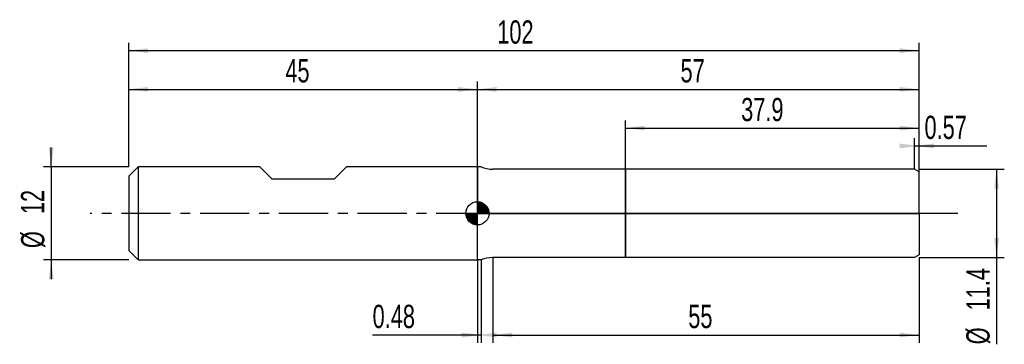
# Model space of a CAD drawing. Extents: x -14 to 113, y -17 to 25.
import ezdxf
from ezdxf.enums import TextEntityAlignment as Align

# ---------------------------------------------------------------- set-up
doc = ezdxf.new("R2010")
doc.units = 0
doc.linetypes.add('CENTER', pattern=[10.16, 6.35, -1.27, 1.27, -1.27])
doc.layers.get('0').update_dxf_attribs({"linetype": 'CONTINUOUS'})
for name, color, linetype in [('1', 4, 'CONTINUOUS'), ('2', 7, 'CONTINUOUS'), ('4', 2, 'CENTER'), ('CUT', 1, 'CONTINUOUS'), ('NOCUT', 7, 'CONTINUOUS'), ('SK1', 4, 'CONTINUOUS'), ('SK2', 7, 'CONTINUOUS'), ('SK4', 2, 'CENTER')]:
    doc.layers.add(name, color=color, linetype=linetype)
doc.dimstyles.new('SLDDIMSTYLE0', dxfattribs={"dimtxt": 3, "dimasz": 2.5, "dimexe": 0, "dimexo": 0.0625, "dimgap": 0.75, "dimtad": 1, "dimrnd": 1e-09, "dimzin": 12, "dimsah": 1, "dimcen": 0.09, "dimazin": 3, "dimtfac": 1, "dimtofl": 0, "dimtmove": 0, "dimatfit": 3})
doc.dimstyles.new('SLDDIMSTYLE1', dxfattribs={"dimtxt": 3, "dimasz": 2.5, "dimexe": 0, "dimexo": 0.0625, "dimgap": 0.75, "dimtad": 1, "dimrnd": 1e-09, "dimsah": 1, "dimcen": 0.09, "dimazin": 3, "dimtfac": 1, "dimtofl": 0, "dimtmove": 0, "dimatfit": 3})
doc.dimstyles.new('SLDDIMSTYLE2', dxfattribs={"dimtxt": 3, "dimasz": 2.5, "dimexe": 0, "dimexo": 0.0625, "dimgap": 0.75, "dimtad": 1, "dimrnd": 1e-09, "dimzin": 12, "dimsah": 1, "dimcen": 0.09, "dimazin": 3, "dimtfac": 1, "dimtmove": 0, "dimatfit": 3})

# ---------------------------------------------------------------- blocks, each defined once
blk = doc.blocks.new('_D')
at = {"layer": '2'}
for p, q in [((47, -5.7), (47, -16.7)), ((102, -5.7), (102, -16.7)), ((47, -15.7), (102, -15.7))]:
    blk.add_line(p, q, dxfattribs=at)
for points in [[(47, -15.7), (49.5, -16.01), (49.5, -15.39)], [(102, -15.7), (99.5, -15.39), (99.5, -16.01)]]:
    blk.add_solid(points, dxfattribs=at)
at = {"layer": '2', "width": 0.7}
blk.add_text('55', height=3, dxfattribs=at).set_placement((72.21, -15.7), align=Align.BOTTOM_LEFT)
blk = doc.blocks.new('_D_1')
at = {"layer": '2'}
for p, q in [((102, 5.7), (113, 5.7)), ((112, 5.7), (112, -5.7)), ((102, -5.7), (113, -5.7)), ((112, -5.7), (112, -16.9))]:
    blk.add_line(p, q, dxfattribs=at)
for points in [[(112, 5.7), (111.69, 3.2), (112.31, 3.2)], [(112, -5.7), (112.31, -3.2), (111.69, -3.2)]]:
    blk.add_solid(points, dxfattribs=at)
at = {"layer": '2', "width": 0.7}
for s, p in [('11.4', (111.99, -12.52)), ('%%c', (112, -16.9))]:
    blk.add_text(s, height=3, rotation=90, dxfattribs=at).set_placement(p, align=Align.BOTTOM_LEFT)
blk = doc.blocks.new('_D_2')
at = {"layer": '2'}
for p, q in [((45, -6), (45, -16.7)), ((45.48, -6), (45.48, -16.7)), ((45, -15.7), (31.47, -15.7)), ((45.48, -15.7), (45, -15.7))]:
    blk.add_line(p, q, dxfattribs=at)
for points in [[(45.48, -15.7), (42.98, -15.39), (42.98, -16.01)], [(45, -15.7), (47.5, -16.01), (47.5, -15.39)]]:
    blk.add_solid(points, dxfattribs=at)
at = {"layer": '2', "width": 0.7}
blk.add_text('0.48', height=3, dxfattribs=at).set_placement((31.47, -15.7), align=Align.BOTTOM_LEFT)
blk = doc.blocks.new('_D_3')
at = {"layer": '2'}
for p, q in [((64.1, 5.7), (64.1, 12)), ((102, 5.7), (102, 12)), ((64.1, 11), (102, 11))]:
    blk.add_line(p, q, dxfattribs=at)
for points in [[(64.1, 11), (66.6, 10.69), (66.6, 11.31)], [(102, 11), (99.5, 11.31), (99.5, 10.69)]]:
    blk.add_solid(points, dxfattribs=at)
at = {"layer": '2', "width": 0.7}
blk.add_text('37.9', height=3, dxfattribs=at).set_placement((79.04, 11), align=Align.BOTTOM_LEFT)
blk = doc.blocks.new('_D_4')
at = {"layer": '2'}
for p, q in [((101.43, 5.7), (101.43, 9.7)), ((102, 5.7), (102, 9.7)), ((101.43, 8.7), (102, 8.7)), ((102, 8.7), (110.73, 8.7))]:
    blk.add_line(p, q, dxfattribs=at)
for points in [[(102, 8.7), (99.5, 9.01), (99.5, 8.39)], [(101.43, 8.7), (103.93, 8.39), (103.93, 9.01)]]:
    blk.add_solid(points, dxfattribs=at)
at = {"layer": '2', "width": 0.7}
blk.add_text('0.57', height=3, dxfattribs=at).set_placement((102.7, 8.7), align=Align.BOTTOM_LEFT)
blk = doc.blocks.new('_D_5')
at = {"layer": 'SK2'}
for p, q in [((0, 6), (0, 22)), ((102, 6), (102, 22)), ((0, 21), (102, 21))]:
    blk.add_line(p, q, dxfattribs=at)
for points in [[(0, 21), (2.5, 20.69), (2.5, 21.31)], [(102, 21), (99.5, 21.31), (99.5, 20.69)]]:
    blk.add_solid(points, dxfattribs=at)
at = {"layer": 'SK2', "width": 0.7}
blk.add_text('102', height=3, dxfattribs=at).set_placement((47.56, 21), align=Align.BOTTOM_LEFT)
blk = doc.blocks.new('_D_6')
at = {"layer": 'SK2'}
for p, q in [((0, 6), (0, 17)), ((45, 6), (45, 17)), ((0, 16), (45, 16))]:
    blk.add_line(p, q, dxfattribs=at)
for points in [[(0, 16), (2.5, 15.69), (2.5, 16.31)], [(45, 16), (42.5, 16.31), (42.5, 15.69)]]:
    blk.add_solid(points, dxfattribs=at)
at = {"layer": 'SK2', "width": 0.7}
blk.add_text('45', height=3, dxfattribs=at).set_placement((20.21, 16), align=Align.BOTTOM_LEFT)
blk = doc.blocks.new('_D_7')
at = {"layer": 'SK2'}
for p, q in [((45, 0), (45, 17)), ((102, 0), (102, 17)), ((45, 16), (102, 16))]:
    blk.add_line(p, q, dxfattribs=at)
for points in [[(45, 16), (47.5, 15.69), (47.5, 16.31)], [(102, 16), (99.5, 16.31), (99.5, 15.69)]]:
    blk.add_solid(points, dxfattribs=at)
at = {"layer": 'SK2', "width": 0.7}
blk.add_text('57', height=3, dxfattribs=at).set_placement((71.21, 16), align=Align.BOTTOM_LEFT)
blk = doc.blocks.new('_D_8')
at = {"layer": 'SK2'}
for p, q in [((-10, 6), (-10, 8.5)), ((0, 6), (-11, 6)), ((-10, 6), (-10, -6)), ((0, -6), (-11, -6)), ((-10, -6), (-10, -8.5))]:
    blk.add_line(p, q, dxfattribs=at)
for points in [[(-10, 6), (-9.69, 8.5), (-10.31, 8.5)], [(-10, -6), (-10.31, -8.5), (-9.69, -8.5)]]:
    blk.add_solid(points, dxfattribs=at)
at = {"layer": 'SK2', "width": 0.7}
for s, p in [('12', (-10.01, -0.1)), ('%%c', (-10, -4.48))]:
    blk.add_text(s, height=3, rotation=90, dxfattribs=at).set_placement(p, align=Align.BOTTOM_LEFT)
blk = doc.blocks.new('*U11')
at = {"color": 0, "linetype": 'CONTINUOUS'}
for points in [[(0, 0), (0, 1.5), (0.29, 0)], [(0.29, 0), (0, 1.5), (0.29, 1.47)], [(0.29, 0), (0.29, 1.47), (0.57, 0)], [(0.57, 0), (0.29, 1.47), (0.57, 1.39)], [(0.57, 0), (0.57, 1.39), (0.83, 0)], [(0.83, 0), (0.57, 1.39), (0.83, 1.25)], [(0.83, 0), (0.83, 1.25), (1.06, 0)], [(1.06, 0), (0.83, 1.25), (1.06, 1.06)], [(1.06, 0), (1.06, 1.06), (1.25, 0)], [(1.25, 0), (1.06, 1.06), (1.25, 0.83)], [(1.25, 0), (1.25, 0.83), (1.39, 0)], [(1.39, 0), (1.25, 0.83), (1.39, 0.57)], [(1.39, 0), (1.39, 0.57), (1.47, 0)], [(1.47, 0), (1.39, 0.57), (1.47, 0.29)], [(1.47, 0), (1.47, 0.29), (1.5, 0)]]:
    blk.add_solid(points, dxfattribs=at)
blk = doc.blocks.new('*U12')
at = {"color": 0, "linetype": 'CONTINUOUS'}
for points in [[(-1.48, -0.26), (-1.5, 0), (-1.48, 0)], [(-1.48, -0.26), (-1.48, 0), (-1.41, -0.51)], [(-1.41, -0.51), (-1.48, 0), (-1.41, 0)], [(-1.41, -0.51), (-1.41, 0), (-1.3, -0.75)], [(-1.3, -0.75), (-1.41, 0), (-1.3, 0)], [(-1.3, -0.75), (-1.3, 0), (-1.15, -0.96)], [(-1.15, -0.96), (-1.3, 0), (-1.15, 0)], [(-1.15, -0.96), (-1.15, 0), (-0.96, -1.15)], [(-0.96, -1.15), (-1.15, 0), (-0.96, 0)], [(-0.96, -1.15), (-0.96, 0), (-0.75, -1.3)], [(-0.75, -1.3), (-0.96, 0), (-0.75, 0)], [(-0.75, -1.3), (-0.75, 0), (-0.51, -1.41)], [(-0.51, -1.41), (-0.75, 0), (-0.51, 0)], [(-0.51, -1.41), (-0.51, 0), (-0.26, -1.48)], [(-0.26, -1.48), (-0.51, 0), (-0.26, 0)], [(-0.26, -1.48), (-0.26, 0), (0, -1.5)], [(0, -1.5), (-0.26, 0), (0, 0)]]:
    blk.add_solid(points, dxfattribs=at)
blk = doc.blocks.new('SW_DOWELSYMBOL_0')
at = {"layer": 'SK1', "color": 0}
blk.add_circle((0, 0), 1.5, dxfattribs=at)
at = {"color": 0, "linetype": 'CONTINUOUS'}
for name in ['*U11', '*U12']:
    blk.add_blockref(name, (0, 0), dxfattribs=at)

msp = doc.modelspace()

# ---------------------------------------------------------------- linework, layer by layer
at = {"layer": '1'}
for p, q in [((45.48, 6), (45, 6)), ((45, 6), (45, 0)), ((64.1, 5.7), (47, 5.7)), ((101.43, 5.7), (64.1, 5.7)), ((64.1, 5.7), (64.1, 0)), ((64.1, 0), (64.1, 5.7)), ((102, 5.371), (101.43, 5.7)), ((102, 0), (102, 5.371)), ((45, -6), (45, 0)), ((64.1, -5.7), (64.1, 0)), ((64.1, 0), (64.1, -5.7)), ((102, 0), (102, -5.371)), ((45.48, -6), (45, -6)), ((64.1, -5.7), (47, -5.7)), ((101.43, -5.7), (64.1, -5.7)), ((102, -5.371), (101.43, -5.7))]:
    msp.add_line(p, q, dxfattribs=at)
for centre, start, end in [((47, 9.7), 247.66835, 270), ((47, -9.7), 90, 112.33165)]:
    msp.add_arc(centre, 4, start, end, dxfattribs=at)
at = {"layer": '4'}
msp.add_line((102, 0), (45, 0), dxfattribs=at)
at = {"layer": 'CUT'}
for p, q in [((101.43, 5.7), (64.1, 5.7)), ((64.1, 5.7), (64.1, 0)), ((102, 5.371), (101.43, 5.7)), ((102, 0), (102, 5.371)), ((64.1, 0), (102, 0))]:
    msp.add_line(p, q, dxfattribs=at)
at = {"layer": 'NOCUT'}
for p, q in [((45.48, 6), (45, 6)), ((45, 6), (45, 0)), ((64.1, 5.7), (47, 5.7)), ((64.1, 0), (64.1, 5.7)), ((45, 0), (64.1, 0))]:
    msp.add_line(p, q, dxfattribs=at)
msp.add_arc((47, 9.7), 4, 247.66835, 270, dxfattribs=at)
at = {"layer": 'SK1'}
for p, q in [((1.2, 6), (0, 4.8)), ((16.9, 6), (1.2, 6)), ((1.2, 6), (1.2, -6)), ((18.5, 4.4), (16.9, 6)), ((28.1, 6), (26.5, 4.4)), ((45, 6), (28.1, 6)), ((0, 4.8), (0, 0)), ((26.5, 4.4), (18.5, 4.4)), ((0, 0), (0, -4.8)), ((0, -4.8), (1.2, -6)), ((1.2, -6), (45, -6))]:
    msp.add_line(p, q, dxfattribs=at)
msp.add_circle((45, 0), 1.5, dxfattribs=at)
at = {"layer": 'SK4'}
msp.add_line((107, 0), (-5, 0), dxfattribs=at)

# ---------------------------------------------------------------- block references
at = {"layer": 'SK1'}
msp.add_blockref('SW_DOWELSYMBOL_0', (45, 0), dxfattribs=at)

# ---------------------------------------------------------------- texts
at = {"layer": 'SK2', "width": 0.7}
msp.add_text('AP1', height=0.05, dxfattribs=at).set_placement((45, -0.018), align=Align.BOTTOM_LEFT)

# ---------------------------------------------------------------- dimensions: what is measured, and where the dimension line sits
at = {"layer": '2'}
for base, p1, p2, dimstyle, picture, middle in [((102, 11), (64.1, 5.7), (102, 5.7), 'SLDDIMSTYLE0', '_D_3', (83.05, 11)), ((102, 8.7), (101.43, 5.7), (102, 5.7), 'SLDDIMSTYLE1', '_D_4', (106.715, 8.7)), ((45, -15.7), (45.48, -6), (45, -6), 'SLDDIMSTYLE1', '_D_2', (35.48, -15.7)), ((102, -15.7), (47, -5.7), (102, -5.7), 'SLDDIMSTYLE0', '_D', (74.5, -15.7))]:
    dim = msp.add_linear_dim(base=base, p1=p1, p2=p2, dimstyle=dimstyle, dxfattribs=at)
    dim.commit()
    dim.dimension.update_dxf_attribs({"geometry": picture, "text_midpoint": middle, "dimtype": 160})
dim = msp.add_linear_dim(base=(112, -5.7), p1=(102, 5.7), p2=(102, -5.7), angle=90, text='%%c<>', dimstyle='SLDDIMSTYLE0', dxfattribs=at)
dim.commit()
dim.dimension.update_dxf_attribs({"geometry": '_D_1', "text_midpoint": (112, -10.7), "dimtype": 160})
at = {"layer": 'SK2'}
for base, p1, p2, picture, middle in [((102, 21), (0, 6), (102, 6), '_D_5', (51, 21)), ((45, 16), (0, 6), (45, 6), '_D_6', (22.5, 16)), ((102, 16), (45, 0), (102, 0), '_D_7', (73.5, 16))]:
    dim = msp.add_linear_dim(base=base, p1=p1, p2=p2, dimstyle='SLDDIMSTYLE0', dxfattribs=at)
    dim.commit()
    dim.dimension.update_dxf_attribs({"geometry": picture, "text_midpoint": middle, "dimtype": 160})
dim = msp.add_linear_dim(base=(-10, -6), p1=(0, 6), p2=(0, -6), angle=90, text='%%c<>', dimstyle='SLDDIMSTYLE2', dxfattribs=at)
dim.commit()
dim.dimension.update_dxf_attribs({"geometry": '_D_8', "text_midpoint": (-10, 0), "dimtype": 160})

doc.saveas('drawing.dxf')
